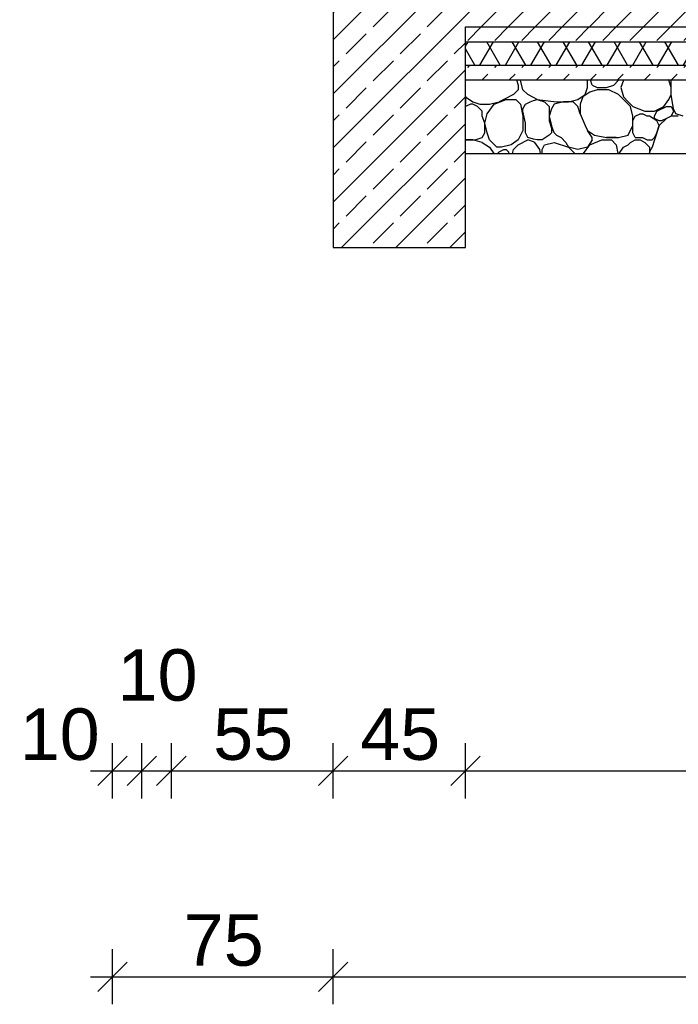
# Model space of a CAD drawing. Extents: x -73 to 183, y -4 to 85.
# Tile 63 of 98: x 45.91 to 48.15, y -1.04 to 2.3. Entities that reach past the tile are written whole.
import ezdxf

# ---------------------------------------------------------------- set-up
doc = ezdxf.new("R2010")
doc.units = 0
doc.header["$MEASUREMENT"] = 0
for name, color, linetype in [('P_BM_AUSSEN', 7, 'Continuous'), ('R_TR_HIDDEN', 7, 'Continuous'), ('Schraffuren', 7, 'Continuous')]:
    doc.layers.add(name, color=color, linetype=linetype)
doc.styles.add('ERSTELLTER_STIL_1', font='ARIAL.TTF')
doc.dimstyles.new('ERSTELLTER_STIL__1', dxfattribs={"dimtxt": 0.175, "dimasz": 0.095, "dimexe": 0.18, "dimexo": 0, "dimgap": 0.09, "dimtad": 1, "dimtih": 1, "dimtoh": 1, "dimzin": 0, "dimdsep": 46, "dimtxsty": 'ERSTELLTER_STIL_1', "dimblk": 'ARROWHEAD_6', "dimblk1": 'ARROWHEAD_6', "dimblk2": 'ARROWHEAD_6', "dimcen": 0.09, "dimclrd": 7, "dimclre": 7, "dimclrt": 7, "dimadec": 0, "dimazin": 0, "dimtfac": 1, "dimtdec": 4, "dimtmove": 0, "dimatfit": 3, "dimfxl": 0, "dimtolj": 1, "dimtzin": 0, "dimarcsym": 0})
pattern_1 = [(45, (14.33669, 2.5089), (-0.09192388, 0.09192388), [0.0975, -0.0325]), (45, (14.33669, 2.60083), (-0.09192388, 0.09192388), [0.0975, -0.0325])]

# ---------------------------------------------------------------- blocks, each defined once
blk = doc.blocks.new('*X12', base_point=(14.3367, 2.5089))
at = {"layer": 'Schraffuren', "linetype": 'Continuous'}
for p, q in [((47.5953, 2.0989), (47.601, 2.0816)), ((47.601, 2.0816), (47.601, 2.0654)), ((47.6091, 2.0979), (47.6091, 2.0989)), ((47.6173, 2.0654), (47.6091, 2.0979)), ((47.8367, 2.0735), (47.8367, 2.0989)), ((47.8529, 2.0816), (47.8472, 2.0989)), ((47.8529, 2.0816), (47.8692, 2.0735)), ((47.9017, 2.0735), (47.9261, 2.0816)), ((47.9261, 2.0816), (47.9423, 2.0979)), ((47.9423, 2.0979), (47.9423, 2.0989)), ((47.9586, 2.0979), (47.9504, 2.0735)), ((47.9596, 2.0989), (47.9586, 2.0979)), ((48.113, 2.0979), (48.1114, 2.0989)), ((48.1211, 2.0735), (48.113, 2.0979)), ((48.1211, 2.0979), (48.1221, 2.0989)), ((48.1211, 2.0735), (48.1211, 2.0979)), ((47.4217, 2.0432), (47.4222, 2.041)), ((47.5848, 2.0491), (47.5523, 2.0329)), ((47.601, 2.0654), (47.5848, 2.0491)), ((47.6335, 2.0491), (47.6173, 2.0654)), ((47.6532, 2.0393), (47.6335, 2.0491)), ((47.8042, 2.0329), (47.8285, 2.0491)), ((47.8448, 2.0572), (47.8204, 2.041)), ((47.8285, 2.0491), (47.8367, 2.0735)), ((47.8692, 2.0654), (47.8448, 2.0572)), ((47.8692, 2.0735), (47.9017, 2.0735)), ((47.9098, 2.0654), (47.8692, 2.0654)), ((47.9423, 2.0491), (47.9098, 2.0654)), ((47.9586, 2.0329), (47.9423, 2.0491)), ((47.9504, 2.0735), (47.9586, 2.041)), ((48.113, 2.0329), (48.1211, 2.0491)), ((48.1211, 2.0491), (48.1211, 2.0735)), ((48.1292, 2.0003), (48.1211, 2.0491)), ((47.4217, 2.0357), (47.4222, 2.0329)), ((47.4222, 2.0166), (47.4217, 2.016)), ((47.4222, 2.041), (47.4466, 2.0247)), ((47.4222, 2.0329), (47.4222, 2.0247)), ((47.4222, 2.0247), (47.4222, 2.0166)), ((47.4385, 2.0166), (47.4222, 2.0085)), ((47.4466, 2.0166), (47.4385, 2.0166)), ((47.4466, 2.0247), (47.471, 2.0166)), ((47.4629, 2.0085), (47.4466, 2.0166)), ((47.471, 2.0166), (47.5035, 2.0166)), ((47.4954, 1.9841), (47.5198, 2.0166)), ((47.5035, 2.0166), (47.536, 2.0247)), ((47.5198, 2.0166), (47.5604, 2.0329)), ((47.5523, 2.0329), (47.536, 2.0247)), ((47.5604, 2.0329), (47.5929, 2.0329)), ((47.5929, 2.0329), (47.6091, 2.0166)), ((47.6091, 2.0166), (47.6173, 1.976)), ((47.6173, 2.0003), (47.6254, 2.0166)), ((47.6254, 2.0166), (47.6416, 2.0247)), ((47.6416, 2.0247), (47.6532, 2.0286)), ((47.666, 2.0329), (47.6532, 2.0393)), ((47.6532, 2.0286), (47.666, 2.0329)), ((47.666, 2.0329), (47.6904, 2.0247)), ((47.666, 2.0329), (47.731, 2.0247)), ((47.6904, 2.0247), (47.7067, 2.0085)), ((47.7229, 2.0166), (47.7148, 2.0003)), ((47.7554, 2.0247), (47.7229, 2.0166)), ((47.731, 2.0247), (47.7717, 2.0247)), ((47.7879, 2.0247), (47.7554, 2.0247)), ((47.7717, 2.0247), (47.8042, 2.0329)), ((47.8042, 2.0085), (47.7879, 2.0247)), ((47.8204, 2.041), (47.8123, 2.0166)), ((47.8123, 2.0166), (47.8123, 1.9841)), ((47.9586, 2.041), (47.9748, 2.0247)), ((47.9829, 2.0085), (47.9586, 2.0329)), ((47.9748, 2.0247), (47.9911, 2.0085)), ((48.0967, 2.0085), (48.113, 2.0329)), ((47.4222, 2.0085), (47.4217, 2.0081)), ((47.4791, 1.9922), (47.4629, 2.0085)), ((47.4791, 1.976), (47.4791, 1.9922)), ((47.4873, 1.9516), (47.4791, 1.976)), ((47.4873, 1.9516), (47.4954, 1.9841)), ((47.6173, 1.9922), (47.6173, 2.0003)), ((47.6254, 1.9516), (47.6173, 1.9922)), ((47.6173, 1.976), (47.6173, 1.9272)), ((47.7067, 2.0085), (47.7067, 1.9922)), ((47.7148, 2.0003), (47.7067, 1.976)), ((47.7067, 1.9922), (47.7067, 1.9597)), ((47.7067, 1.976), (47.7148, 1.9435)), ((47.8123, 1.9841), (47.8042, 2.0085)), ((47.8123, 1.9841), (47.8285, 1.9435)), ((47.9911, 1.976), (47.9829, 2.0085)), ((47.9911, 2.0085), (48.0317, 1.9922)), ((47.9911, 1.9597), (47.9992, 1.976)), ((47.9911, 1.9435), (47.9911, 1.976)), ((47.9992, 1.976), (48.0154, 1.9841)), ((48.0154, 1.9841), (48.0236, 1.9841)), ((48.0398, 1.976), (48.0236, 1.9841)), ((48.0317, 1.9922), (48.0642, 1.9922)), ((48.0479, 1.976), (48.0398, 1.976)), ((48.0723, 1.9597), (48.0479, 1.976)), ((48.0642, 1.9922), (48.0967, 2.0085)), ((48.0642, 1.976), (48.0723, 1.9922)), ((48.0642, 1.9678), (48.0642, 1.976)), ((48.0723, 1.9922), (48.1048, 2.0085)), ((48.1048, 2.0085), (48.1211, 2.0085)), ((48.1211, 1.976), (48.1048, 1.9678)), ((48.1211, 1.976), (48.1048, 1.9678)), ((48.1211, 2.0085), (48.1292, 1.9922)), ((48.1292, 1.9922), (48.1211, 1.976)), ((48.1455, 1.976), (48.1211, 1.976)), ((48.1373, 1.9841), (48.1292, 2.0003)), ((48.1617, 1.976), (48.1373, 1.9841)), ((47.4873, 1.9191), (47.4873, 1.9516)), ((47.4954, 1.9191), (47.4873, 1.9516)), ((47.6254, 1.9191), (47.6254, 1.9516)), ((47.7067, 1.9597), (47.7148, 1.9353)), ((47.7229, 1.9191), (47.7148, 1.9435)), ((47.8285, 1.9435), (47.8367, 1.9272)), ((47.9748, 1.911), (47.9911, 1.9435)), ((47.9911, 1.9435), (47.9911, 1.9597)), ((47.9911, 1.9191), (47.9911, 1.9435)), ((48.0805, 1.9597), (48.0642, 1.9678)), ((48.0805, 1.9435), (48.0642, 1.8947)), ((48.0805, 1.9435), (48.0723, 1.9597)), ((48.0723, 1.9191), (48.0805, 1.9435)), ((48.1048, 1.9678), (48.0805, 1.9435)), ((48.0886, 1.9597), (48.0805, 1.9597)), ((48.1048, 1.9678), (48.0886, 1.9597)), ((47.4791, 1.9028), (47.4873, 1.9191)), ((47.5035, 1.8947), (47.4954, 1.9191)), ((47.6173, 1.9272), (47.601, 1.8947)), ((47.6335, 1.9028), (47.6254, 1.9191)), ((47.7067, 1.911), (47.6823, 1.8947)), ((47.7148, 1.9191), (47.7067, 1.911)), ((47.7148, 1.9353), (47.7148, 1.9191)), ((47.7229, 1.9191), (47.731, 1.911)), ((47.731, 1.911), (47.7473, 1.9028)), ((47.8529, 1.9028), (47.8367, 1.9272)), ((47.8367, 1.9272), (47.861, 1.911)), ((47.861, 1.911), (47.9017, 1.9028)), ((47.9423, 1.9028), (47.9748, 1.911)), ((47.9992, 1.9028), (47.9911, 1.9191)), ((48.0642, 1.9028), (48.0723, 1.9191)), ((47.4466, 1.8947), (47.4217, 1.8947)), ((47.4217, 1.8947), (47.4222, 1.8947)), ((47.4222, 1.8947), (47.4548, 1.8947)), ((47.4791, 1.8866), (47.4466, 1.8947)), ((47.4548, 1.8947), (47.4791, 1.9028)), ((47.4791, 1.8866), (47.5035, 1.8703)), ((47.5279, 1.8703), (47.5035, 1.8947)), ((47.5766, 1.8785), (47.5441, 1.8703)), ((47.601, 1.8947), (47.5766, 1.8785)), ((47.5848, 1.8622), (47.601, 1.8785)), ((47.601, 1.8785), (47.6335, 1.8947)), ((47.6532, 1.8979), (47.6335, 1.9028)), ((47.6532, 1.8882), (47.6335, 1.8947)), ((47.666, 1.8947), (47.6532, 1.8979)), ((47.6579, 1.8866), (47.6532, 1.8882)), ((47.6742, 1.8622), (47.6579, 1.8866)), ((47.6823, 1.8947), (47.666, 1.8947)), ((47.6823, 1.8622), (47.6904, 1.8785)), ((47.6904, 1.8785), (47.7229, 1.8866)), ((47.7229, 1.8866), (47.7717, 1.8703)), ((47.7473, 1.9028), (47.7635, 1.8866)), ((47.7635, 1.8866), (47.7717, 1.8703)), ((47.8226, 1.8489), (47.8448, 1.8785)), ((47.8529, 1.8947), (47.8367, 1.8703)), ((47.8448, 1.8785), (47.8854, 1.8947)), ((47.8529, 1.8947), (47.8529, 1.9028)), ((47.8854, 1.8947), (47.9179, 1.8947)), ((47.9342, 1.9028), (47.9017, 1.9028)), ((47.9017, 1.9028), (47.9423, 1.9028)), ((47.9179, 1.8947), (47.9342, 1.8785)), ((47.9342, 1.8785), (47.9401, 1.8489)), ((47.9586, 1.8703), (47.9748, 1.8785)), ((47.9748, 1.8785), (47.9829, 1.8866)), ((47.9829, 1.8866), (47.9992, 1.8947)), ((47.9992, 1.9028), (48.0236, 1.9028)), ((47.9992, 1.8947), (48.0154, 1.8947)), ((48.0154, 1.8947), (48.0317, 1.8866)), ((48.0236, 1.9028), (48.0398, 1.8947)), ((48.0317, 1.8866), (48.0479, 1.8703)), ((48.0398, 1.8947), (48.0479, 1.8947)), ((48.0479, 1.8947), (48.0561, 1.8947)), ((48.0561, 1.8947), (48.0642, 1.9028)), ((48.0642, 1.8947), (48.0561, 1.8703)), ((47.5035, 1.8703), (47.5178, 1.8489)), ((47.536, 1.8703), (47.5279, 1.8703)), ((47.5308, 1.8489), (47.536, 1.8541)), ((47.5441, 1.8703), (47.536, 1.8703)), ((47.536, 1.8541), (47.5523, 1.8622)), ((47.5523, 1.8622), (47.5604, 1.8622)), ((47.5604, 1.8622), (47.5685, 1.8541)), ((47.5685, 1.8541), (47.5685, 1.8489)), ((47.5821, 1.8489), (47.5848, 1.8622)), ((47.6768, 1.8489), (47.6742, 1.8622)), ((47.6823, 1.8489), (47.6823, 1.8622)), ((47.8042, 1.8622), (47.7717, 1.8703)), ((47.7717, 1.8703), (47.7931, 1.8489)), ((47.8367, 1.8703), (47.8042, 1.8622)), ((47.9443, 1.8489), (47.9586, 1.8703)), ((48.0479, 1.8541), (48.0462, 1.8489)), ((48.0561, 1.8703), (48.0479, 1.8541)), ((48.0479, 1.8703), (48.0479, 1.8541)), ((48.0479, 1.8541), (48.0479, 1.8489))]:
    blk.add_line(p, q, dxfattribs=at)
blk = doc.blocks.new('Schraffur_1_3', base_point=(14.3367, 2.5089))
at = {"layer": 'Schraffuren', "color": 255, "linetype": 'Continuous', "lineweight": 18}
for p, q in [((55.5117, 2.0989), (47.4217, 2.0989)), ((47.4217, 2.0989), (47.4217, 1.8489)), ((47.4217, 1.8489), (55.5117, 1.8489))]:
    blk.add_line(p, q, dxfattribs=at)
at = {"layer": 'Schraffuren', "linetype": 'Continuous'}
blk.add_blockref('*X12', (14.3367, 2.5089), dxfattribs=at)
blk = doc.blocks.new('*D13', base_point=(14.3367, 2.5089))
at = {"layer": 'P_BM_AUSSEN', "linetype": 'Continuous'}
for p, q in [((46.2217, -1.0445), (46.2217, -0.857)), ((46.9717, -1.0445), (46.9717, -0.857)), ((46.2717, -0.9007), (46.1717, -1.0007)), ((47.0217, -0.9007), (46.9217, -1.0007)), ((46.1467, -0.9507), (46.2217, -0.9507)), ((46.2217, -0.9507), (46.9717, -0.9507))]:
    blk.add_line(p, q, dxfattribs=at)
at = {"layer": 'P_BM_AUSSEN', "char_height": 0.175, "attachment_point": 7, "style": 'ERSTELLTER_STIL_1'}
for s, insert in [('{75}', (46.4639, -0.9157)), ('{8,99}', (51.2339, -0.9157)), ('{75}', (56.2039, -0.9157))]:
    blk.add_mtext(s, dxfattribs=dict(at, insert=insert))
blk = doc.blocks.new('ARROWHEAD_6')
at = {"color": 0, "linetype": 'Continuous', "lineweight": 0}
for p, q in [((-0.5, -0.5), (0.5, 0.5)), ((0, 0), (-1, 0))]:
    blk.add_line(p, q, dxfattribs=at)
blk = doc.blocks.new('*D15', base_point=(14.3367, 2.5089))
at = {"layer": 'P_BM_AUSSEN', "linetype": 'Continuous'}
for p, q in [((46.9717, -1.0445), (46.9717, -0.857)), ((55.9617, -1.0445), (55.9617, -0.857)), ((47.0217, -0.9007), (46.9217, -1.0007)), ((56.0117, -0.9007), (55.9117, -1.0007)), ((46.9717, -0.9507), (55.9617, -0.9507))]:
    blk.add_line(p, q, dxfattribs=at)
at = {"layer": 'P_BM_AUSSEN', "char_height": 0.175, "attachment_point": 7, "style": 'ERSTELLTER_STIL_1'}
for s, insert in [('{75}', (46.4639, -0.9157)), ('{8,99}', (51.2339, -0.9157)), ('{75}', (56.2039, -0.9157))]:
    blk.add_mtext(s, dxfattribs=dict(at, insert=insert))
blk = doc.blocks.new('*D16', base_point=(14.3367, 2.5089))
at = {"layer": 'P_BM_AUSSEN', "linetype": 'Continuous'}
for p, q in [((55.9617, -1.0445), (55.9617, -0.857)), ((56.7117, -1.0445), (56.7117, -0.857)), ((56.0117, -0.9007), (55.9117, -1.0007)), ((56.6617, -1.0007), (56.7617, -0.9007)), ((55.9617, -0.9507), (56.7117, -0.9507)), ((56.7117, -0.9507), (56.7867, -0.9507))]:
    blk.add_line(p, q, dxfattribs=at)
at = {"layer": 'P_BM_AUSSEN', "char_height": 0.175, "attachment_point": 7, "style": 'ERSTELLTER_STIL_1'}
for s, insert in [('{75}', (46.4639, -0.9157)), ('{8,99}', (51.2339, -0.9157)), ('{75}', (56.2039, -0.9157))]:
    blk.add_mtext(s, dxfattribs=dict(at, insert=insert))
blk = doc.blocks.new('*D17', base_point=(14.3367, 2.5089))
at = {"layer": 'P_BM_AUSSEN', "linetype": 'Continuous'}
for p, q in [((46.2217, -0.3445), (46.2217, -0.157)), ((46.3217, -0.3445), (46.3217, -0.157)), ((46.2717, -0.2007), (46.1717, -0.3007)), ((46.3717, -0.2007), (46.2717, -0.3007)), ((46.1467, -0.2507), (46.2217, -0.2507)), ((46.2217, -0.2507), (46.3217, -0.2507))]:
    blk.add_line(p, q, dxfattribs=at)
at = {"layer": 'P_BM_AUSSEN', "char_height": 0.175, "attachment_point": 7, "style": 'ERSTELLTER_STIL_1'}
for s, insert in [('{10}', (46.2389, -0.0145)), ('{10}', (56.4289, -0.0145)), ('{10}', (45.9061, -0.2157)), ('{55}', (46.5639, -0.2157)), ('{45}', (47.0639, -0.2157)), ('{8,09}', (51.2339, -0.2157)), ('{45}', (55.6039, -0.2157)), ('{55}', (56.1039, -0.2157)), ('{10}', (56.7617, -0.2157))]:
    blk.add_mtext(s, dxfattribs=dict(at, insert=insert))
blk = doc.blocks.new('*D18', base_point=(14.3367, 2.5089))
at = {"layer": 'P_BM_AUSSEN', "linetype": 'Continuous'}
for p, q in [((46.3217, -0.3445), (46.3217, -0.157)), ((46.4217, -0.3445), (46.4217, -0.157)), ((46.3717, -0.2007), (46.2717, -0.3007)), ((46.4717, -0.2007), (46.3717, -0.3007)), ((46.3217, -0.2507), (46.4217, -0.2507))]:
    blk.add_line(p, q, dxfattribs=at)
at = {"layer": 'P_BM_AUSSEN', "char_height": 0.175, "attachment_point": 7, "style": 'ERSTELLTER_STIL_1'}
for s, insert in [('{10}', (46.2389, -0.0145)), ('{10}', (56.4289, -0.0145)), ('{10}', (45.9061, -0.2157)), ('{55}', (46.5639, -0.2157)), ('{45}', (47.0639, -0.2157)), ('{8,09}', (51.2339, -0.2157)), ('{45}', (55.6039, -0.2157)), ('{55}', (56.1039, -0.2157)), ('{10}', (56.7617, -0.2157))]:
    blk.add_mtext(s, dxfattribs=dict(at, insert=insert))
blk = doc.blocks.new('*D19', base_point=(14.3367, 2.5089))
at = {"layer": 'P_BM_AUSSEN', "linetype": 'Continuous'}
for p, q in [((46.4217, -0.3445), (46.4217, -0.157)), ((46.9717, -0.3445), (46.9717, -0.157)), ((46.4717, -0.2007), (46.3717, -0.3007)), ((47.0217, -0.2007), (46.9217, -0.3007)), ((46.4217, -0.2507), (46.9717, -0.2507))]:
    blk.add_line(p, q, dxfattribs=at)
at = {"layer": 'P_BM_AUSSEN', "char_height": 0.175, "attachment_point": 7, "style": 'ERSTELLTER_STIL_1'}
for s, insert in [('{10}', (46.2389, -0.0145)), ('{10}', (56.4289, -0.0145)), ('{10}', (45.9061, -0.2157)), ('{55}', (46.5639, -0.2157)), ('{45}', (47.0639, -0.2157)), ('{8,09}', (51.2339, -0.2157)), ('{45}', (55.6039, -0.2157)), ('{55}', (56.1039, -0.2157)), ('{10}', (56.7617, -0.2157))]:
    blk.add_mtext(s, dxfattribs=dict(at, insert=insert))
blk = doc.blocks.new('*D20', base_point=(14.3367, 2.5089))
at = {"layer": 'P_BM_AUSSEN', "linetype": 'Continuous'}
for p, q in [((46.9717, -0.3445), (46.9717, -0.157)), ((47.4217, -0.3445), (47.4217, -0.157)), ((47.0217, -0.2007), (46.9217, -0.3007)), ((47.4717, -0.2007), (47.3717, -0.3007)), ((46.9717, -0.2507), (47.4217, -0.2507))]:
    blk.add_line(p, q, dxfattribs=at)
at = {"layer": 'P_BM_AUSSEN', "char_height": 0.175, "attachment_point": 7, "style": 'ERSTELLTER_STIL_1'}
for s, insert in [('{10}', (46.2389, -0.0145)), ('{10}', (56.4289, -0.0145)), ('{10}', (45.9061, -0.2157)), ('{55}', (46.5639, -0.2157)), ('{45}', (47.0639, -0.2157)), ('{8,09}', (51.2339, -0.2157)), ('{45}', (55.6039, -0.2157)), ('{55}', (56.1039, -0.2157)), ('{10}', (56.7617, -0.2157))]:
    blk.add_mtext(s, dxfattribs=dict(at, insert=insert))
blk = doc.blocks.new('*D21', base_point=(14.3367, 2.5089))
at = {"layer": 'P_BM_AUSSEN', "linetype": 'Continuous'}
for p, q in [((47.4217, -0.3445), (47.4217, -0.157)), ((55.5117, -0.3445), (55.5117, -0.157)), ((47.4717, -0.2007), (47.3717, -0.3007)), ((55.5617, -0.2007), (55.4617, -0.3007)), ((47.4217, -0.2507), (55.5117, -0.2507))]:
    blk.add_line(p, q, dxfattribs=at)
at = {"layer": 'P_BM_AUSSEN', "char_height": 0.175, "attachment_point": 7, "style": 'ERSTELLTER_STIL_1'}
for s, insert in [('{10}', (46.2389, -0.0145)), ('{10}', (56.4289, -0.0145)), ('{10}', (45.9061, -0.2157)), ('{55}', (46.5639, -0.2157)), ('{45}', (47.0639, -0.2157)), ('{8,09}', (51.2339, -0.2157)), ('{45}', (55.6039, -0.2157)), ('{55}', (56.1039, -0.2157)), ('{10}', (56.7617, -0.2157))]:
    blk.add_mtext(s, dxfattribs=dict(at, insert=insert))
blk = doc.blocks.new('*D22', base_point=(14.3367, 2.5089))
at = {"layer": 'P_BM_AUSSEN', "linetype": 'Continuous'}
for p, q in [((55.5117, -0.3445), (55.5117, -0.157)), ((55.9617, -0.3445), (55.9617, -0.157)), ((55.5617, -0.2007), (55.4617, -0.3007)), ((56.0117, -0.2007), (55.9117, -0.3007)), ((55.5117, -0.2507), (55.9617, -0.2507))]:
    blk.add_line(p, q, dxfattribs=at)
at = {"layer": 'P_BM_AUSSEN', "char_height": 0.175, "attachment_point": 7, "style": 'ERSTELLTER_STIL_1'}
for s, insert in [('{10}', (46.2389, -0.0145)), ('{10}', (56.4289, -0.0145)), ('{10}', (45.9061, -0.2157)), ('{55}', (46.5639, -0.2157)), ('{45}', (47.0639, -0.2157)), ('{8,09}', (51.2339, -0.2157)), ('{45}', (55.6039, -0.2157)), ('{55}', (56.1039, -0.2157)), ('{10}', (56.7617, -0.2157))]:
    blk.add_mtext(s, dxfattribs=dict(at, insert=insert))
blk = doc.blocks.new('*D23', base_point=(14.3367, 2.5089))
at = {"layer": 'P_BM_AUSSEN', "linetype": 'Continuous'}
for p, q in [((55.9617, -0.3445), (55.9617, -0.157)), ((56.5117, -0.3445), (56.5117, -0.157)), ((56.0117, -0.2007), (55.9117, -0.3007)), ((56.5617, -0.2007), (56.4617, -0.3007)), ((55.9617, -0.2507), (56.5117, -0.2507))]:
    blk.add_line(p, q, dxfattribs=at)
at = {"layer": 'P_BM_AUSSEN', "char_height": 0.175, "attachment_point": 7, "style": 'ERSTELLTER_STIL_1'}
for s, insert in [('{10}', (46.2389, -0.0145)), ('{10}', (56.4289, -0.0145)), ('{10}', (45.9061, -0.2157)), ('{55}', (46.5639, -0.2157)), ('{45}', (47.0639, -0.2157)), ('{8,09}', (51.2339, -0.2157)), ('{45}', (55.6039, -0.2157)), ('{55}', (56.1039, -0.2157)), ('{10}', (56.7617, -0.2157))]:
    blk.add_mtext(s, dxfattribs=dict(at, insert=insert))
blk = doc.blocks.new('*D24', base_point=(14.3367, 2.5089))
at = {"layer": 'P_BM_AUSSEN', "linetype": 'Continuous'}
for p, q in [((56.5117, -0.3445), (56.5117, -0.157)), ((56.6117, -0.3445), (56.6117, -0.157)), ((56.5617, -0.2007), (56.4617, -0.3007)), ((56.6617, -0.2007), (56.5617, -0.3007)), ((56.5117, -0.2507), (56.6117, -0.2507))]:
    blk.add_line(p, q, dxfattribs=at)
at = {"layer": 'P_BM_AUSSEN', "char_height": 0.175, "attachment_point": 7, "style": 'ERSTELLTER_STIL_1'}
for s, insert in [('{10}', (46.2389, -0.0145)), ('{10}', (56.4289, -0.0145)), ('{10}', (45.9061, -0.2157)), ('{55}', (46.5639, -0.2157)), ('{45}', (47.0639, -0.2157)), ('{8,09}', (51.2339, -0.2157)), ('{45}', (55.6039, -0.2157)), ('{55}', (56.1039, -0.2157)), ('{10}', (56.7617, -0.2157))]:
    blk.add_mtext(s, dxfattribs=dict(at, insert=insert))
blk = doc.blocks.new('*D25', base_point=(14.3367, 2.5089))
at = {"layer": 'P_BM_AUSSEN', "linetype": 'Continuous'}
for p, q in [((56.6117, -0.3445), (56.6117, -0.157)), ((56.7117, -0.3445), (56.7117, -0.157)), ((56.6617, -0.2007), (56.5617, -0.3007)), ((56.6617, -0.3007), (56.7617, -0.2007)), ((56.6117, -0.2507), (56.7117, -0.2507)), ((56.7117, -0.2507), (56.7867, -0.2507))]:
    blk.add_line(p, q, dxfattribs=at)
at = {"layer": 'P_BM_AUSSEN', "char_height": 0.175, "attachment_point": 7, "style": 'ERSTELLTER_STIL_1'}
for s, insert in [('{10}', (46.2389, -0.0145)), ('{10}', (56.4289, -0.0145)), ('{10}', (45.9061, -0.2157)), ('{55}', (46.5639, -0.2157)), ('{45}', (47.0639, -0.2157)), ('{8,09}', (51.2339, -0.2157)), ('{45}', (55.6039, -0.2157)), ('{55}', (56.1039, -0.2157)), ('{10}', (56.7617, -0.2157))]:
    blk.add_mtext(s, dxfattribs=dict(at, insert=insert))

msp = doc.modelspace()

# ---------------------------------------------------------------- hatches: boundary and pattern name
at = {"layer": 'Schraffuren', "linetype": 'Continuous'}
h = msp.add_hatch(dxfattribs=at)
h.set_pattern_fill('Beton__Stahlbeton_0003', color=256, style=0, pattern_type=2)
h.set_pattern_definition([(45, (14.33669, 2.5089), (-0.09192388, 0.09192388), []), (45, (14.29073, 2.55487), (-0.09192388, 0.09192388), [0.0975, -0.0325])])
h.paths.add_polyline_path([(47.4217, 2.2789), (55.5117, 2.2789), (55.5117, 1.5289), (55.9617, 1.5289), (55.9617, 2.4289), (46.9717, 2.4289), (46.9717, 1.5289), (47.4217, 1.5289)], flags=0)
h = msp.add_hatch(dxfattribs=at)
h.set_pattern_fill('Beton__unbewehrt_0003', color=256, style=0, pattern_type=2)
h.set_pattern_definition(pattern_1)
h.paths.add_polyline_path([(55.5117, 2.2289), (55.5117, 2.2789), (47.4217, 2.2789), (47.4217, 2.2289)], flags=0)
h = msp.add_hatch(dxfattribs=at)
h.set_pattern_fill('Dämmung__weich_0003', color=256, style=0, pattern_type=2)
h.set_pattern_definition([(60, (14.33669, 2.508905), (-0.0649519, 0.0375), []), (120, (14.33669, 2.508905), (0.0649519, 0.0375), [])])
h.paths.add_polyline_path([(47.4217, 2.1489), (55.5117, 2.1489), (55.5117, 2.2289), (47.4217, 2.2289)], flags=0)
h = msp.add_hatch(dxfattribs=at)
h.set_pattern_fill('Beton__unbewehrt_0003', color=256, style=0, pattern_type=2)
h.set_pattern_definition(pattern_1)
h.paths.add_polyline_path([(55.5117, 2.0989), (55.5117, 2.1489), (47.4217, 2.1489), (47.4217, 2.0989)], flags=0)

# ---------------------------------------------------------------- linework, layer by layer
at = {"layer": 'R_TR_HIDDEN', "linetype": 'Continuous'}
for p, q in [((46.9717, 2.4289), (46.9717, 1.5289)), ((47.4217, 2.2789), (55.5117, 2.2789)), ((47.4217, 1.5289), (47.4217, 2.2789)), ((47.4217, 2.2289), (55.5117, 2.2289)), ((47.4217, 2.1489), (55.5117, 2.1489)), ((47.4217, 2.0989), (55.5117, 2.0989)), ((47.4217, 1.8489), (55.5117, 1.8489)), ((46.9717, 1.5289), (47.4217, 1.5289))]:
    msp.add_line(p, q, dxfattribs=at)
at = {"layer": 'Schraffuren', "color": 255, "linetype": 'Continuous', "lineweight": 18, "flags": 128}
for points in [[(47.4217, 2.2789), (55.5117, 2.2789), (55.5117, 1.5289), (55.9617, 1.5289), (55.9617, 2.4289), (46.9717, 2.4289), (46.9717, 1.5289), (47.4217, 1.5289)], [(55.5117, 2.2289), (55.5117, 2.2789), (47.4217, 2.2789), (47.4217, 2.2289)], [(47.4217, 2.1489), (55.5117, 2.1489), (55.5117, 2.2289), (47.4217, 2.2289)], [(55.5117, 2.0989), (55.5117, 2.1489), (47.4217, 2.1489), (47.4217, 2.0989)]]:
    msp.add_lwpolyline(points, close=True, dxfattribs=at)

# ---------------------------------------------------------------- block references
at = {"layer": 'Schraffuren', "linetype": 'Continuous'}
msp.add_blockref('Schraffur_1_3', (14.3367, 2.5089), dxfattribs=at)

# ---------------------------------------------------------------- dimensions: what is measured, and where the dimension line sits
at = {"layer": 'P_BM_AUSSEN', "linetype": 'Continuous'}
for base, p1, p2, picture, middle in [((46.2217, -0.2507), (46.2217, 4.8861), (46.3217, 1.8024), '*D17', (46.0373, -0.1282)), ((46.2217, -0.9507), (46.2217, 4.8861), (46.9717, 2.8401), '*D13', (46.5951, -0.8282)), ((46.2217, -0.9507), (55.9617, 3.0367), (56.7117, 4.8861), '*D16', (56.3351, -0.8282)), ((46.2217, -0.2507), (56.6117, 1.5354), (56.7117, 3.8009), '*D25', (56.8929, -0.1282)), ((46.2217, -0.9507), (46.9717, 2.8401), (55.9617, 3.0367), '*D15', (51.4667, -0.8282)), ((46.2217, -0.2507), (46.3217, 1.8024), (46.4217, 1.7957), '*D18', (46.3701, 0.073)), ((46.2217, -0.2507), (46.4217, 1.7957), (46.9717, 1.5289), '*D19', (46.6951, -0.1282)), ((46.2217, -0.2507), (56.5117, 1.5082), (56.6117, 1.5354), '*D24', (56.5601, 0.073)), ((46.2217, -0.2507), (46.9717, 1.5289), (47.4217, 1.5289), '*D20', (47.1951, -0.1282)), ((46.2217, -0.2507), (47.4217, 1.5289), (55.5117, 1.5289), '*D21', (51.4667, -0.1282)), ((46.2217, -0.2507), (55.5117, 1.5289), (55.9617, 1.5289), '*D22', (55.7351, -0.1282)), ((46.2217, -0.2507), (55.9617, 1.5289), (56.5117, 1.5082), '*D23', (56.2351, -0.1282))]:
    dim = msp.add_linear_dim(base=base, p1=p1, p2=p2, dimstyle='ERSTELLTER_STIL__1', dxfattribs=at)
    dim.commit()
    dim.dimension.update_dxf_attribs({"geometry": picture, "text_midpoint": middle})

doc.saveas('drawing.dxf')
